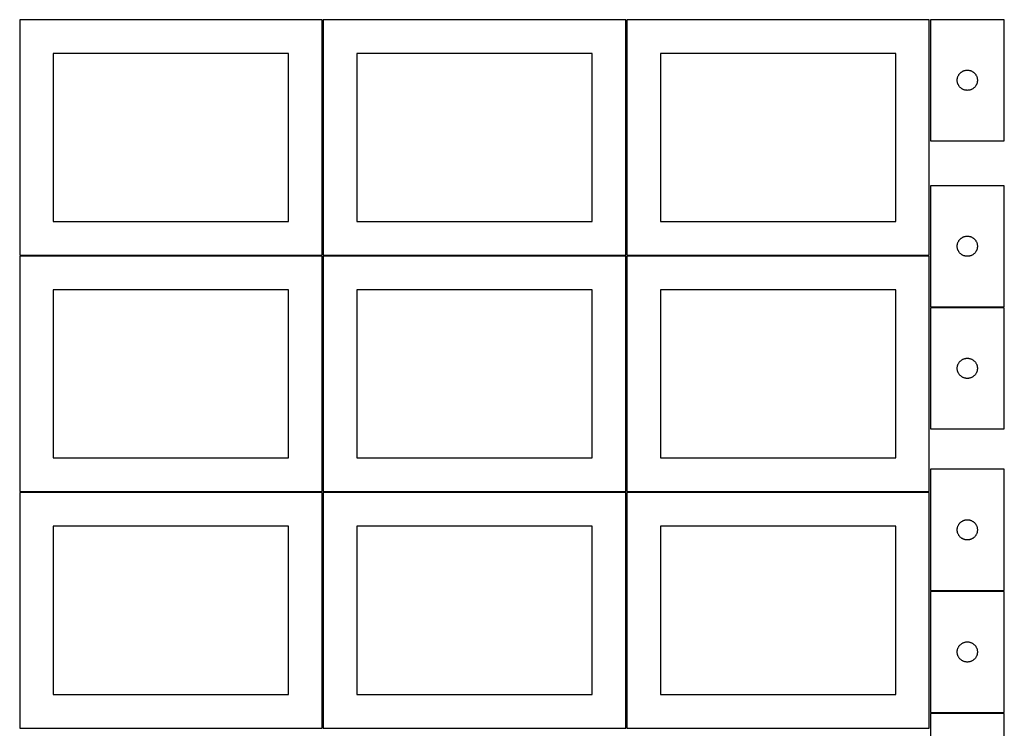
# Model space of a CAD drawing. Header units: millimetres. Extents: x 7 to 1493, y 7 to 2993.
# Tile 2 of 11: x 7 to 1471, y 709 to 1763. Entities that reach past the tile are written whole.
import ezdxf

# ---------------------------------------------------------------- set-up
doc = ezdxf.new("R2010")
doc.units = ezdxf.units.MM
doc.layers.add('COMMON', color=5, linetype='CONTINUOUS', true_color=0x0000ff)
doc.layers.add('CUT', color=7, linetype='CONTINUOUS', true_color=0x000000)

msp = doc.modelspace()

# ---------------------------------------------------------------- linework, layer by layer
at = {"layer": 'COMMON'}
for p, q in [((457.299608, 1412.623914), (457.299608, 1762.623914)), ((908.799609, 1412.623914), (908.799609, 1762.623914)), ((456.549607, 1411.873914), (6.549607, 1411.873914)), ((457.299608, 1061.123913), (457.299608, 1411.123913)), ((908.049608, 1411.873914), (458.049608, 1411.873914)), ((908.799609, 1061.123913), (908.799609, 1411.123913)), ((1359.549609, 1411.873914), (909.549609, 1411.873914)), ((1361.074237, 1335.115626), (1471.074237, 1335.115626)), ((6.549607, 1060.373912), (456.549607, 1060.373912)), ((457.299608, 709.623912), (457.299608, 1059.623912)), ((458.049608, 1060.373912), (908.049608, 1060.373912)), ((908.799608, 1059.623912), (908.799608, 709.623912)), ((1359.549609, 1060.373913), (909.549609, 1060.373913)), ((1471.074237, 913.496125), (1361.074237, 913.496125)), ((1471.074237, 731.996124), (1361.074237, 731.996124))]:
    msp.add_line(p, q, dxfattribs=at)
at = {"layer": 'CUT'}
for p, q in [((456.549607, 1762.623914), (6.549607, 1762.623914)), ((6.549607, 1762.623914), (6.549607, 1412.623914)), ((456.549607, 1412.623914), (456.549607, 1762.623914)), ((908.049608, 1762.623914), (458.049608, 1762.623914)), ((458.049608, 1762.623914), (458.049608, 1412.623914)), ((908.049608, 1412.623914), (908.049608, 1762.623914)), ((1359.549609, 1762.623914), (909.549609, 1762.623914)), ((909.549609, 1762.623914), (909.549609, 1412.623914)), ((1359.549609, 1412.623914), (1359.549609, 1762.623914)), ((1471.074237, 1762.623914), (1361.074237, 1762.623914)), ((1361.074237, 1762.623914), (1361.074237, 1582.623914)), ((1471.074237, 1582.623914), (1471.074237, 1762.623914)), ((406.549607, 1712.623914), (56.549607, 1712.623914)), ((56.549607, 1712.623914), (56.549607, 1462.623914)), ((406.549607, 1462.623914), (406.549607, 1712.623914)), ((858.049608, 1712.623914), (508.049608, 1712.623914)), ((508.049608, 1712.623914), (508.049608, 1462.623914)), ((858.049608, 1462.623914), (858.049608, 1712.623914)), ((1309.549609, 1712.623914), (959.549609, 1712.623914)), ((959.549609, 1712.623914), (959.549609, 1462.623914)), ((1309.549609, 1462.623914), (1309.549609, 1712.623914)), ((1406.171955, 1683.890893), (1406.765094, 1684.385711)), ((1406.765094, 1684.385711), (1407.38292, 1684.849339)), ((1407.38292, 1684.849339), (1408.023794, 1685.280548)), ((1408.023794, 1685.280548), (1408.686016, 1685.678193)), ((1408.686016, 1685.678193), (1409.36783, 1686.041221)), ((1409.36783, 1686.041221), (1410.067428, 1686.368668)), ((1410.067428, 1686.368668), (1410.782955, 1686.659667)), ((1410.782955, 1686.659667), (1411.512514, 1686.913445)), ((1411.512514, 1686.913445), (1412.25417, 1687.12933)), ((1412.25417, 1687.12933), (1413.005956, 1687.30675)), ((1413.005956, 1687.30675), (1413.765878, 1687.445233)), ((1413.765878, 1687.445233), (1414.531922, 1687.544412)), ((1414.531922, 1687.544412), (1415.302055, 1687.604026)), ((1415.302055, 1687.604026), (1416.074237, 1687.623914)), ((1416.074237, 1687.623914), (1416.846418, 1687.604026)), ((1416.846418, 1687.604026), (1417.616552, 1687.544412)), ((1417.616552, 1687.544412), (1418.382595, 1687.445233)), ((1418.382595, 1687.445233), (1419.142518, 1687.30675)), ((1419.142518, 1687.30675), (1419.894303, 1687.12933)), ((1419.894303, 1687.12933), (1420.635959, 1686.913445)), ((1420.635959, 1686.913445), (1421.365518, 1686.659667)), ((1421.365518, 1686.659667), (1422.081045, 1686.368668)), ((1422.081045, 1686.368668), (1422.780644, 1686.041221)), ((1422.780644, 1686.041221), (1423.462458, 1685.678193)), ((1423.462458, 1685.678193), (1424.12468, 1685.280548)), ((1424.12468, 1685.280548), (1424.765553, 1684.849339)), ((1424.765553, 1684.849339), (1425.383379, 1684.385711)), ((1425.383379, 1684.385711), (1425.976518, 1683.890893)), ((1401.07921, 1673.010133), (1401.118974, 1673.781546)), ((1401.07921, 1672.237696), (1401.07921, 1673.010133)), ((1401.118974, 1671.466282), (1401.07921, 1672.237696)), ((1401.118974, 1673.781546), (1401.198397, 1674.54989)), ((1401.198397, 1670.697939), (1401.118974, 1671.466282)), ((1401.198397, 1674.54989), (1401.317267, 1675.313126)), ((1401.317267, 1669.934703), (1401.198397, 1670.697939)), ((1401.317267, 1675.313126), (1401.475271, 1676.06923)), ((1401.475271, 1669.178598), (1401.317267, 1669.934703)), ((1401.475271, 1676.06923), (1401.671989, 1676.816199)), ((1401.671989, 1676.816199), (1401.906898, 1677.55205)), ((1401.906898, 1677.55205), (1402.179377, 1678.274833)), ((1402.179377, 1678.274833), (1402.488703, 1678.98263)), ((1402.488703, 1678.98263), (1402.834055, 1679.673565)), ((1402.834055, 1679.673565), (1403.214517, 1680.345806)), ((1403.214517, 1680.345806), (1403.629081, 1680.99757)), ((1403.629081, 1680.99757), (1404.076648, 1681.627129)), ((1404.076648, 1681.627129), (1404.55603, 1682.232812)), ((1404.55603, 1682.232812), (1405.065956, 1682.813014)), ((1405.065956, 1682.813014), (1405.605074, 1683.366197)), ((1405.605074, 1683.366197), (1406.171955, 1683.890893)), ((1425.976518, 1683.890893), (1426.543399, 1683.366197)), ((1426.543399, 1683.366197), (1427.082517, 1682.813014)), ((1427.082517, 1682.813014), (1427.592443, 1682.232812)), ((1427.592443, 1682.232812), (1428.071825, 1681.627129)), ((1428.071825, 1681.627129), (1428.519392, 1680.99757)), ((1428.519392, 1680.99757), (1428.933956, 1680.345806)), ((1428.933956, 1680.345806), (1429.314419, 1679.673565)), ((1429.314419, 1679.673565), (1429.659771, 1678.98263)), ((1429.659771, 1678.98263), (1429.969096, 1678.274833)), ((1429.969096, 1678.274833), (1430.241575, 1677.55205)), ((1430.241575, 1677.55205), (1430.476485, 1676.816199)), ((1430.476485, 1676.816199), (1430.673202, 1676.06923)), ((1430.673202, 1676.06923), (1430.831206, 1675.313126)), ((1430.831206, 1669.934703), (1430.673202, 1669.178598)), ((1430.831206, 1675.313126), (1430.950077, 1674.54989)), ((1430.950077, 1670.697939), (1430.831206, 1669.934703)), ((1430.950077, 1674.54989), (1431.0295, 1673.781546)), ((1431.0295, 1671.466282), (1430.950077, 1670.697939)), ((1431.0295, 1673.781546), (1431.069264, 1673.010133)), ((1431.069264, 1672.237696), (1431.0295, 1671.466282)), ((1431.069264, 1673.010133), (1431.069264, 1672.237696)), ((1401.671989, 1668.43163), (1401.475271, 1669.178598)), ((1401.906898, 1667.695779), (1401.671989, 1668.43163)), ((1402.179377, 1666.972996), (1401.906898, 1667.695779)), ((1402.488703, 1666.265198), (1402.179377, 1666.972996)), ((1402.834055, 1665.574263), (1402.488703, 1666.265198)), ((1403.214517, 1664.902022), (1402.834055, 1665.574263)), ((1403.629081, 1664.250259), (1403.214517, 1664.902022)), ((1404.076648, 1663.6207), (1403.629081, 1664.250259)), ((1404.55603, 1663.015017), (1404.076648, 1663.6207)), ((1405.065956, 1662.434814), (1404.55603, 1663.015017)), ((1405.605074, 1661.881632), (1405.065956, 1662.434814)), ((1406.171955, 1661.356935), (1405.605074, 1661.881632)), ((1406.765094, 1660.862117), (1406.171955, 1661.356935)), ((1407.38292, 1660.398489), (1406.765094, 1660.862117)), ((1408.023794, 1659.967281), (1407.38292, 1660.398489)), ((1408.686016, 1659.569636), (1408.023794, 1659.967281)), ((1409.36783, 1659.206608), (1408.686016, 1659.569636)), ((1410.067428, 1658.879161), (1409.36783, 1659.206608)), ((1410.782955, 1658.588162), (1410.067428, 1658.879161)), ((1411.512514, 1658.334384), (1410.782955, 1658.588162)), ((1412.25417, 1658.118498), (1411.512514, 1658.334384)), ((1413.005956, 1657.941079), (1412.25417, 1658.118498)), ((1413.765878, 1657.802596), (1413.005956, 1657.941079)), ((1414.531922, 1657.703416), (1413.765878, 1657.802596)), ((1415.302055, 1657.643803), (1414.531922, 1657.703416)), ((1416.074237, 1657.623914), (1415.302055, 1657.643803)), ((1416.846418, 1657.643803), (1416.074237, 1657.623914)), ((1417.616552, 1657.703416), (1416.846418, 1657.643803)), ((1418.382595, 1657.802596), (1417.616552, 1657.703416)), ((1419.142518, 1657.941079), (1418.382595, 1657.802596)), ((1419.894303, 1658.118498), (1419.142518, 1657.941079)), ((1420.635959, 1658.334384), (1419.894303, 1658.118498)), ((1421.365518, 1658.588162), (1420.635959, 1658.334384)), ((1422.081045, 1658.879161), (1421.365518, 1658.588162)), ((1422.780644, 1659.206608), (1422.081045, 1658.879161)), ((1423.462458, 1659.569636), (1422.780644, 1659.206608)), ((1424.12468, 1659.967281), (1423.462458, 1659.569636)), ((1424.765553, 1660.398489), (1424.12468, 1659.967281)), ((1425.383379, 1660.862117), (1424.765553, 1660.398489)), ((1425.976518, 1661.356935), (1425.383379, 1660.862117)), ((1426.543399, 1661.881632), (1425.976518, 1661.356935)), ((1427.082517, 1662.434814), (1426.543399, 1661.881632)), ((1427.592443, 1663.015017), (1427.082517, 1662.434814)), ((1428.071825, 1663.6207), (1427.592443, 1663.015017)), ((1428.519392, 1664.250259), (1428.071825, 1663.6207)), ((1428.933956, 1664.902022), (1428.519392, 1664.250259)), ((1429.314419, 1665.574263), (1428.933956, 1664.902022)), ((1429.659771, 1666.265198), (1429.314419, 1665.574263)), ((1429.969096, 1666.972996), (1429.659771, 1666.265198)), ((1430.241575, 1667.695779), (1429.969096, 1666.972996)), ((1430.476485, 1668.43163), (1430.241575, 1667.695779)), ((1430.673202, 1669.178598), (1430.476485, 1668.43163)), ((1361.074237, 1582.623914), (1471.074237, 1582.623914)), ((1361.074237, 1515.865627), (1361.074237, 1335.865627)), ((1471.074237, 1515.865627), (1361.074237, 1515.865627)), ((1471.074237, 1335.865627), (1471.074237, 1515.865627)), ((56.549607, 1462.623914), (406.549607, 1462.623914)), ((508.049608, 1462.623914), (858.049608, 1462.623914)), ((959.549609, 1462.623914), (1309.549609, 1462.623914)), ((1404.076648, 1434.868841), (1404.55603, 1435.474524)), ((1404.55603, 1435.474524), (1405.065956, 1436.054727)), ((1405.065956, 1436.054727), (1405.605074, 1436.60791)), ((1405.605074, 1436.60791), (1406.171955, 1437.132606)), ((1406.171955, 1437.132606), (1406.765094, 1437.627424)), ((1406.765094, 1437.627424), (1407.38292, 1438.091052)), ((1407.38292, 1438.091052), (1408.023794, 1438.52226)), ((1408.023794, 1438.52226), (1408.686016, 1438.919905)), ((1408.686016, 1438.919905), (1409.36783, 1439.282933)), ((1409.36783, 1439.282933), (1410.067428, 1439.61038)), ((1410.067428, 1439.61038), (1410.782955, 1439.901379)), ((1410.782955, 1439.901379), (1411.512514, 1440.155157)), ((1411.512514, 1440.155157), (1412.25417, 1440.371043)), ((1412.25417, 1440.371043), (1413.005956, 1440.548462)), ((1413.005956, 1440.548462), (1413.765878, 1440.686945)), ((1413.765878, 1440.686945), (1414.531922, 1440.786125)), ((1414.531922, 1440.786125), (1415.302055, 1440.845738)), ((1415.302055, 1440.845738), (1416.074237, 1440.865627)), ((1416.074237, 1440.865627), (1416.846418, 1440.845738)), ((1416.846418, 1440.845738), (1417.616552, 1440.786125)), ((1417.616552, 1440.786125), (1418.382595, 1440.686945)), ((1418.382595, 1440.686945), (1419.142518, 1440.548462)), ((1419.142518, 1440.548462), (1419.894303, 1440.371043)), ((1419.894303, 1440.371043), (1420.635959, 1440.155157)), ((1420.635959, 1440.155157), (1421.365518, 1439.901379)), ((1421.365518, 1439.901379), (1422.081045, 1439.61038)), ((1422.081045, 1439.61038), (1422.780644, 1439.282933)), ((1422.780644, 1439.282933), (1423.462458, 1438.919905)), ((1423.462458, 1438.919905), (1424.12468, 1438.52226)), ((1424.12468, 1438.52226), (1424.765553, 1438.091052)), ((1424.765553, 1438.091052), (1425.383379, 1437.627424)), ((1425.383379, 1437.627424), (1425.976518, 1437.132606)), ((1425.976518, 1437.132606), (1426.543399, 1436.60791)), ((1426.543399, 1436.60791), (1427.082517, 1436.054727)), ((1427.082517, 1436.054727), (1427.592443, 1435.474524)), ((1427.592443, 1435.474524), (1428.071825, 1434.868841)), ((1401.07921, 1426.251845), (1401.118974, 1427.023259)), ((1401.07921, 1425.479408), (1401.07921, 1426.251845)), ((1401.118974, 1424.707995), (1401.07921, 1425.479408)), ((1401.118974, 1427.023259), (1401.198397, 1427.791602)), ((1401.198397, 1423.939651), (1401.118974, 1424.707995)), ((1401.198397, 1427.791602), (1401.317267, 1428.554838)), ((1401.317267, 1423.176415), (1401.198397, 1423.939651)), ((1401.317267, 1428.554838), (1401.475271, 1429.310943)), ((1401.475271, 1422.420311), (1401.317267, 1423.176415)), ((1401.475271, 1429.310943), (1401.671989, 1430.057911)), ((1401.671989, 1421.673342), (1401.475271, 1422.420311)), ((1401.671989, 1430.057911), (1401.906898, 1430.793762)), ((1401.906898, 1420.937491), (1401.671989, 1421.673342)), ((1401.906898, 1430.793762), (1402.179377, 1431.516545)), ((1402.179377, 1420.214708), (1401.906898, 1420.937491)), ((1402.179377, 1431.516545), (1402.488703, 1432.224343)), ((1402.488703, 1432.224343), (1402.834055, 1432.915278)), ((1402.834055, 1432.915278), (1403.214517, 1433.587519)), ((1403.214517, 1433.587519), (1403.629081, 1434.239283)), ((1403.629081, 1434.239283), (1404.076648, 1434.868841)), ((1428.071825, 1434.868841), (1428.519392, 1434.239283)), ((1428.519392, 1434.239283), (1428.933956, 1433.587519)), ((1428.933956, 1433.587519), (1429.314419, 1432.915278)), ((1429.314419, 1432.915278), (1429.659771, 1432.224343)), ((1429.659771, 1432.224343), (1429.969096, 1431.516545)), ((1429.969096, 1431.516545), (1430.241575, 1430.793762)), ((1430.241575, 1420.937491), (1429.969096, 1420.214708)), ((1430.241575, 1430.793762), (1430.476485, 1430.057911)), ((1430.476485, 1421.673342), (1430.241575, 1420.937491)), ((1430.476485, 1430.057911), (1430.673202, 1429.310943)), ((1430.673202, 1422.420311), (1430.476485, 1421.673342)), ((1430.673202, 1429.310943), (1430.831206, 1428.554838)), ((1430.831206, 1423.176415), (1430.673202, 1422.420311)), ((1430.831206, 1428.554838), (1430.950077, 1427.791602)), ((1430.950077, 1423.939651), (1430.831206, 1423.176415)), ((1430.950077, 1427.791602), (1431.0295, 1427.023259)), ((1431.0295, 1424.707995), (1430.950077, 1423.939651)), ((1431.0295, 1427.023259), (1431.069264, 1426.251845)), ((1431.069264, 1425.479408), (1431.0295, 1424.707995)), ((1431.069264, 1426.251845), (1431.069264, 1425.479408)), ((6.549607, 1412.623914), (456.549607, 1412.623914)), ((456.549607, 1411.123913), (6.549607, 1411.123913)), ((6.549607, 1411.123913), (6.549607, 1061.123913)), ((456.549607, 1061.123913), (456.549607, 1411.123913)), ((458.049608, 1412.623914), (908.049608, 1412.623914)), ((908.049608, 1411.123913), (458.049608, 1411.123913)), ((458.049608, 1411.123913), (458.049608, 1061.123913)), ((908.049608, 1061.123913), (908.049608, 1411.123913)), ((909.549609, 1412.623914), (1359.549609, 1412.623914)), ((1359.549609, 1411.123913), (909.549609, 1411.123913)), ((909.549609, 1411.123913), (909.549609, 1061.123913)), ((1359.549609, 1061.123913), (1359.549609, 1411.123913)), ((1402.488703, 1419.506911), (1402.179377, 1420.214708)), ((1402.834055, 1418.815976), (1402.488703, 1419.506911)), ((1403.214517, 1418.143735), (1402.834055, 1418.815976)), ((1403.629081, 1417.491971), (1403.214517, 1418.143735)), ((1404.076648, 1416.862412), (1403.629081, 1417.491971)), ((1404.55603, 1416.256729), (1404.076648, 1416.862412)), ((1405.065956, 1415.676527), (1404.55603, 1416.256729)), ((1405.605074, 1415.123344), (1405.065956, 1415.676527)), ((1406.171955, 1414.598648), (1405.605074, 1415.123344)), ((1406.765094, 1414.10383), (1406.171955, 1414.598648)), ((1407.38292, 1413.640202), (1406.765094, 1414.10383)), ((1408.023794, 1413.208993), (1407.38292, 1413.640202)), ((1408.686016, 1412.811348), (1408.023794, 1413.208993)), ((1409.36783, 1412.44832), (1408.686016, 1412.811348)), ((1410.067428, 1412.120873), (1409.36783, 1412.44832)), ((1410.782955, 1411.829874), (1410.067428, 1412.120873)), ((1411.512514, 1411.576096), (1410.782955, 1411.829874)), ((1412.25417, 1411.360211), (1411.512514, 1411.576096)), ((1413.005956, 1411.182791), (1412.25417, 1411.360211)), ((1413.765878, 1411.044308), (1413.005956, 1411.182791)), ((1414.531922, 1410.945129), (1413.765878, 1411.044308)), ((1415.302055, 1410.885515), (1414.531922, 1410.945129)), ((1416.074237, 1410.865627), (1415.302055, 1410.885515)), ((1416.846418, 1410.885515), (1416.074237, 1410.865627)), ((1417.616552, 1410.945129), (1416.846418, 1410.885515)), ((1418.382595, 1411.044308), (1417.616552, 1410.945129)), ((1419.142518, 1411.182791), (1418.382595, 1411.044308)), ((1419.894303, 1411.360211), (1419.142518, 1411.182791)), ((1420.635959, 1411.576096), (1419.894303, 1411.360211)), ((1421.365518, 1411.829874), (1420.635959, 1411.576096)), ((1422.081045, 1412.120873), (1421.365518, 1411.829874)), ((1422.780644, 1412.44832), (1422.081045, 1412.120873)), ((1423.462458, 1412.811348), (1422.780644, 1412.44832)), ((1424.12468, 1413.208993), (1423.462458, 1412.811348)), ((1424.765553, 1413.640202), (1424.12468, 1413.208993)), ((1425.383379, 1414.10383), (1424.765553, 1413.640202)), ((1425.976518, 1414.598648), (1425.383379, 1414.10383)), ((1426.543399, 1415.123344), (1425.976518, 1414.598648)), ((1427.082517, 1415.676527), (1426.543399, 1415.123344)), ((1427.592443, 1416.256729), (1427.082517, 1415.676527)), ((1428.071825, 1416.862412), (1427.592443, 1416.256729)), ((1428.519392, 1417.491971), (1428.071825, 1416.862412)), ((1428.933956, 1418.143735), (1428.519392, 1417.491971)), ((1429.314419, 1418.815976), (1428.933956, 1418.143735)), ((1429.659771, 1419.506911), (1429.314419, 1418.815976)), ((1429.969096, 1420.214708), (1429.659771, 1419.506911)), ((406.549607, 1361.123913), (56.549607, 1361.123913)), ((56.549607, 1361.123913), (56.549607, 1111.123913)), ((406.549607, 1111.123913), (406.549607, 1361.123913)), ((858.049608, 1361.123913), (508.049608, 1361.123913)), ((508.049608, 1361.123913), (508.049608, 1111.123913)), ((858.049608, 1111.123913), (858.049608, 1361.123913)), ((1309.549609, 1361.123913), (959.549609, 1361.123913)), ((959.549609, 1361.123913), (959.549609, 1111.123913)), ((1309.549609, 1111.123913), (1309.549609, 1361.123913)), ((1361.074237, 1335.865627), (1471.074237, 1335.865627)), ((1361.074237, 1334.365626), (1361.074237, 1154.365626)), ((1471.074237, 1334.365626), (1361.074237, 1334.365626)), ((1471.074237, 1154.365626), (1471.074237, 1334.365626)), ((1401.07921, 1244.751844), (1401.118974, 1245.523258)), ((1401.118974, 1245.523258), (1401.198397, 1246.291601)), ((1401.198397, 1246.291601), (1401.317267, 1247.054837)), ((1401.317267, 1247.054837), (1401.475271, 1247.810942)), ((1401.475271, 1247.810942), (1401.671989, 1248.55791)), ((1401.671989, 1248.55791), (1401.906898, 1249.293761)), ((1401.906898, 1249.293761), (1402.179377, 1250.016544)), ((1402.179377, 1250.016544), (1402.488703, 1250.724342)), ((1402.488703, 1250.724342), (1402.834055, 1251.415277)), ((1402.834055, 1251.415277), (1403.214517, 1252.087518)), ((1403.214517, 1252.087518), (1403.629081, 1252.739282)), ((1403.629081, 1252.739282), (1404.076648, 1253.36884)), ((1404.076648, 1253.36884), (1404.55603, 1253.974523)), ((1404.55603, 1253.974523), (1405.065956, 1254.554726)), ((1405.065956, 1254.554726), (1405.605074, 1255.107909)), ((1405.605074, 1255.107909), (1406.171955, 1255.632605)), ((1406.171955, 1255.632605), (1406.765094, 1256.127423)), ((1406.765094, 1256.127423), (1407.38292, 1256.591051)), ((1407.38292, 1256.591051), (1408.023794, 1257.022259)), ((1408.023794, 1257.022259), (1408.686016, 1257.419904)), ((1408.686016, 1257.419904), (1409.36783, 1257.782932)), ((1409.36783, 1257.782932), (1410.067428, 1258.110379)), ((1410.067428, 1258.110379), (1410.782955, 1258.401378)), ((1410.782955, 1258.401378), (1411.512514, 1258.655156)), ((1411.512514, 1258.655156), (1412.25417, 1258.871042)), ((1412.25417, 1258.871042), (1413.005956, 1259.048461)), ((1413.005956, 1259.048461), (1413.765878, 1259.186944)), ((1413.765878, 1259.186944), (1414.531922, 1259.286124)), ((1414.531922, 1259.286124), (1415.302055, 1259.345737)), ((1415.302055, 1259.345737), (1416.074237, 1259.365626)), ((1416.074237, 1259.365626), (1416.846418, 1259.345737)), ((1416.846418, 1259.345737), (1417.616552, 1259.286124)), ((1417.616552, 1259.286124), (1418.382595, 1259.186944)), ((1418.382595, 1259.186944), (1419.142518, 1259.048461)), ((1419.142518, 1259.048461), (1419.894303, 1258.871042)), ((1419.894303, 1258.871042), (1420.635959, 1258.655156)), ((1420.635959, 1258.655156), (1421.365518, 1258.401378)), ((1421.365518, 1258.401378), (1422.081045, 1258.110379)), ((1422.081045, 1258.110379), (1422.780644, 1257.782932)), ((1422.780644, 1257.782932), (1423.462458, 1257.419904)), ((1423.462458, 1257.419904), (1424.12468, 1257.022259)), ((1424.12468, 1257.022259), (1424.765553, 1256.591051)), ((1424.765553, 1256.591051), (1425.383379, 1256.127423)), ((1425.383379, 1256.127423), (1425.976518, 1255.632605)), ((1425.976518, 1255.632605), (1426.543399, 1255.107909)), ((1426.543399, 1255.107909), (1427.082517, 1254.554726)), ((1427.082517, 1254.554726), (1427.592443, 1253.974523)), ((1427.592443, 1253.974523), (1428.071825, 1253.36884)), ((1428.071825, 1253.36884), (1428.519392, 1252.739282)), ((1428.519392, 1252.739282), (1428.933956, 1252.087518)), ((1428.933956, 1252.087518), (1429.314419, 1251.415277)), ((1429.314419, 1251.415277), (1429.659771, 1250.724342)), ((1429.659771, 1250.724342), (1429.969096, 1250.016544)), ((1429.969096, 1250.016544), (1430.241575, 1249.293761)), ((1430.241575, 1249.293761), (1430.476485, 1248.55791)), ((1430.476485, 1248.55791), (1430.673202, 1247.810942)), ((1430.673202, 1247.810942), (1430.831206, 1247.054837)), ((1430.831206, 1247.054837), (1430.950077, 1246.291601)), ((1430.950077, 1246.291601), (1431.0295, 1245.523258)), ((1431.0295, 1245.523258), (1431.069264, 1244.751844)), ((1401.07921, 1243.979407), (1401.07921, 1244.751844)), ((1401.118974, 1243.207994), (1401.07921, 1243.979407)), ((1401.198397, 1242.43965), (1401.118974, 1243.207994)), ((1401.317267, 1241.676414), (1401.198397, 1242.43965)), ((1401.475271, 1240.92031), (1401.317267, 1241.676414)), ((1401.671989, 1240.173341), (1401.475271, 1240.92031)), ((1401.906898, 1239.43749), (1401.671989, 1240.173341)), ((1402.179377, 1238.714707), (1401.906898, 1239.43749)), ((1402.488703, 1238.00691), (1402.179377, 1238.714707)), ((1402.834055, 1237.315975), (1402.488703, 1238.00691)), ((1403.214517, 1236.643734), (1402.834055, 1237.315975)), ((1403.629081, 1235.99197), (1403.214517, 1236.643734)), ((1404.076648, 1235.362411), (1403.629081, 1235.99197)), ((1404.55603, 1234.756728), (1404.076648, 1235.362411)), ((1405.065956, 1234.176526), (1404.55603, 1234.756728)), ((1405.605074, 1233.623343), (1405.065956, 1234.176526)), ((1406.171955, 1233.098647), (1405.605074, 1233.623343)), ((1406.765094, 1232.603829), (1406.171955, 1233.098647)), ((1407.38292, 1232.140201), (1406.765094, 1232.603829)), ((1408.023794, 1231.708992), (1407.38292, 1232.140201)), ((1408.686016, 1231.311347), (1408.023794, 1231.708992)), ((1409.36783, 1230.948319), (1408.686016, 1231.311347)), ((1410.067428, 1230.620872), (1409.36783, 1230.948319)), ((1410.782955, 1230.329873), (1410.067428, 1230.620872)), ((1411.512514, 1230.076095), (1410.782955, 1230.329873)), ((1421.365518, 1230.329873), (1420.635959, 1230.076095)), ((1422.081045, 1230.620872), (1421.365518, 1230.329873)), ((1422.780644, 1230.948319), (1422.081045, 1230.620872)), ((1423.462458, 1231.311347), (1422.780644, 1230.948319)), ((1424.12468, 1231.708992), (1423.462458, 1231.311347)), ((1424.765553, 1232.140201), (1424.12468, 1231.708992)), ((1425.383379, 1232.603829), (1424.765553, 1232.140201)), ((1425.976518, 1233.098647), (1425.383379, 1232.603829)), ((1426.543399, 1233.623343), (1425.976518, 1233.098647)), ((1427.082517, 1234.176526), (1426.543399, 1233.623343)), ((1427.592443, 1234.756728), (1427.082517, 1234.176526)), ((1428.071825, 1235.362411), (1427.592443, 1234.756728)), ((1428.519392, 1235.99197), (1428.071825, 1235.362411)), ((1428.933956, 1236.643734), (1428.519392, 1235.99197)), ((1429.314419, 1237.315975), (1428.933956, 1236.643734)), ((1429.659771, 1238.00691), (1429.314419, 1237.315975)), ((1429.969096, 1238.714707), (1429.659771, 1238.00691)), ((1430.241575, 1239.43749), (1429.969096, 1238.714707)), ((1430.476485, 1240.173341), (1430.241575, 1239.43749)), ((1430.673202, 1240.92031), (1430.476485, 1240.173341)), ((1430.831206, 1241.676414), (1430.673202, 1240.92031)), ((1430.950077, 1242.43965), (1430.831206, 1241.676414)), ((1431.0295, 1243.207994), (1430.950077, 1242.43965)), ((1431.069264, 1243.979407), (1431.0295, 1243.207994)), ((1431.069264, 1244.751844), (1431.069264, 1243.979407)), ((1412.25417, 1229.86021), (1411.512514, 1230.076095)), ((1413.005956, 1229.68279), (1412.25417, 1229.86021)), ((1413.765878, 1229.544307), (1413.005956, 1229.68279)), ((1414.531922, 1229.445128), (1413.765878, 1229.544307)), ((1415.302055, 1229.385514), (1414.531922, 1229.445128)), ((1416.074237, 1229.365626), (1415.302055, 1229.385514)), ((1416.846418, 1229.385514), (1416.074237, 1229.365626)), ((1417.616552, 1229.445128), (1416.846418, 1229.385514)), ((1418.382595, 1229.544307), (1417.616552, 1229.445128)), ((1419.142518, 1229.68279), (1418.382595, 1229.544307)), ((1419.894303, 1229.86021), (1419.142518, 1229.68279)), ((1420.635959, 1230.076095), (1419.894303, 1229.86021)), ((1361.074237, 1154.365626), (1471.074237, 1154.365626)), ((56.549607, 1111.123913), (406.549607, 1111.123913)), ((508.049608, 1111.123913), (858.049608, 1111.123913)), ((959.549609, 1111.123913), (1309.549609, 1111.123913)), ((1471.074237, 1094.246125), (1361.074237, 1094.246125)), ((1361.074237, 1094.246125), (1361.074237, 914.246125)), ((1471.074237, 914.246125), (1471.074237, 1094.246125)), ((6.549607, 1061.123913), (456.549607, 1061.123913)), ((456.549607, 1059.623912), (6.549607, 1059.623912)), ((6.549607, 1059.623912), (6.549607, 709.623912)), ((456.549607, 709.623912), (456.549607, 1059.623912)), ((458.049608, 1061.123913), (908.049608, 1061.123913)), ((908.049608, 1059.623912), (458.049608, 1059.623912)), ((458.049608, 1059.623912), (458.049608, 709.623912)), ((908.049608, 709.623912), (908.049608, 1059.623912)), ((909.549609, 1061.123913), (1359.549609, 1061.123913)), ((1359.549609, 1059.623912), (909.549609, 1059.623912)), ((909.549609, 1059.623912), (909.549609, 709.623912)), ((1359.549609, 709.623912), (1359.549609, 1059.623912)), ((1402.179377, 1009.897043), (1402.488703, 1010.604841)), ((1402.488703, 1010.604841), (1402.834055, 1011.295776)), ((1402.834055, 1011.295776), (1403.214517, 1011.968017)), ((1403.214517, 1011.968017), (1403.629081, 1012.619781)), ((1403.629081, 1012.619781), (1404.076648, 1013.249339)), ((1404.076648, 1013.249339), (1404.55603, 1013.855022)), ((1404.55603, 1013.855022), (1405.065956, 1014.435225)), ((1405.065956, 1014.435225), (1405.605074, 1014.988407)), ((1405.605074, 1014.988407), (1406.171955, 1015.513104)), ((1406.171955, 1015.513104), (1406.765094, 1016.007922)), ((1406.765094, 1016.007922), (1407.38292, 1016.47155)), ((1407.38292, 1016.47155), (1408.023794, 1016.902758)), ((1408.023794, 1016.902758), (1408.686016, 1017.300403)), ((1408.686016, 1017.300403), (1409.36783, 1017.663431)), ((1409.36783, 1017.663431), (1410.067428, 1017.990878)), ((1410.067428, 1017.990878), (1410.782955, 1018.281877)), ((1410.782955, 1018.281877), (1411.512514, 1018.535655)), ((1411.512514, 1018.535655), (1412.25417, 1018.751541)), ((1412.25417, 1018.751541), (1413.005956, 1018.92896)), ((1413.005956, 1018.92896), (1413.765878, 1019.067443)), ((1413.765878, 1019.067443), (1414.531922, 1019.166623)), ((1414.531922, 1019.166623), (1415.302055, 1019.226236)), ((1415.302055, 1019.226236), (1416.074237, 1019.246125)), ((1416.074237, 1019.246125), (1416.846418, 1019.226236)), ((1416.846418, 1019.226236), (1417.616552, 1019.166623)), ((1417.616552, 1019.166623), (1418.382595, 1019.067443)), ((1418.382595, 1019.067443), (1419.142518, 1018.92896)), ((1419.142518, 1018.92896), (1419.894303, 1018.751541)), ((1419.894303, 1018.751541), (1420.635959, 1018.535655)), ((1420.635959, 1018.535655), (1421.365518, 1018.281877)), ((1421.365518, 1018.281877), (1422.081045, 1017.990878)), ((1422.081045, 1017.990878), (1422.780644, 1017.663431)), ((1422.780644, 1017.663431), (1423.462458, 1017.300403)), ((1423.462458, 1017.300403), (1424.12468, 1016.902758)), ((1424.12468, 1016.902758), (1424.765553, 1016.47155)), ((1424.765553, 1016.47155), (1425.383379, 1016.007922)), ((1425.383379, 1016.007922), (1425.976518, 1015.513104)), ((1425.976518, 1015.513104), (1426.543399, 1014.988407)), ((1426.543399, 1014.988407), (1427.082517, 1014.435225)), ((1427.082517, 1014.435225), (1427.592443, 1013.855022)), ((1427.592443, 1013.855022), (1428.071825, 1013.249339)), ((1428.071825, 1013.249339), (1428.519392, 1012.619781)), ((1428.519392, 1012.619781), (1428.933956, 1011.968017)), ((1428.933956, 1011.968017), (1429.314419, 1011.295776)), ((1429.314419, 1011.295776), (1429.659771, 1010.604841)), ((1429.659771, 1010.604841), (1429.969096, 1009.897043)), ((406.549607, 1009.623912), (56.549607, 1009.623912)), ((56.549607, 1009.623912), (56.549607, 759.623912)), ((406.549607, 759.623912), (406.549607, 1009.623912)), ((858.049608, 1009.623912), (508.049608, 1009.623912)), ((508.049608, 1009.623912), (508.049608, 759.623912)), ((858.049608, 759.623912), (858.049608, 1009.623912)), ((1309.549609, 1009.623912), (959.549609, 1009.623912)), ((959.549609, 1009.623912), (959.549609, 759.623912)), ((1309.549609, 759.623912), (1309.549609, 1009.623912)), ((1401.07921, 1004.632343), (1401.118974, 1005.403757)), ((1401.07921, 1003.859906), (1401.07921, 1004.632343)), ((1401.118974, 1003.088493), (1401.07921, 1003.859906)), ((1401.118974, 1005.403757), (1401.198397, 1006.1721)), ((1401.198397, 1002.320149), (1401.118974, 1003.088493)), ((1401.198397, 1006.1721), (1401.317267, 1006.935336)), ((1401.317267, 1001.556913), (1401.198397, 1002.320149)), ((1401.317267, 1006.935336), (1401.475271, 1007.691441)), ((1401.475271, 1000.800809), (1401.317267, 1001.556913)), ((1401.475271, 1007.691441), (1401.671989, 1008.438409)), ((1401.671989, 1000.05384), (1401.475271, 1000.800809)), ((1401.671989, 1008.438409), (1401.906898, 1009.17426)), ((1401.906898, 999.317989), (1401.671989, 1000.05384)), ((1401.906898, 1009.17426), (1402.179377, 1009.897043)), ((1402.179377, 998.595206), (1401.906898, 999.317989)), ((1402.488703, 997.887409), (1402.179377, 998.595206)), ((1402.834055, 997.196474), (1402.488703, 997.887409)), ((1403.214517, 996.524233), (1402.834055, 997.196474)), ((1403.629081, 995.872469), (1403.214517, 996.524233)), ((1428.933956, 996.524233), (1428.519392, 995.872469)), ((1429.314419, 997.196474), (1428.933956, 996.524233)), ((1429.659771, 997.887409), (1429.314419, 997.196474)), ((1429.969096, 998.595206), (1429.659771, 997.887409)), ((1429.969096, 1009.897043), (1430.241575, 1009.17426)), ((1430.241575, 999.317989), (1429.969096, 998.595206)), ((1430.241575, 1009.17426), (1430.476485, 1008.438409)), ((1430.476485, 1000.05384), (1430.241575, 999.317989)), ((1430.476485, 1008.438409), (1430.673202, 1007.691441)), ((1430.673202, 1000.800809), (1430.476485, 1000.05384)), ((1430.673202, 1007.691441), (1430.831206, 1006.935336)), ((1430.831206, 1001.556913), (1430.673202, 1000.800809)), ((1430.831206, 1006.935336), (1430.950077, 1006.1721)), ((1430.950077, 1002.320149), (1430.831206, 1001.556913)), ((1430.950077, 1006.1721), (1431.0295, 1005.403757)), ((1431.0295, 1003.088493), (1430.950077, 1002.320149)), ((1431.0295, 1005.403757), (1431.069264, 1004.632343)), ((1431.069264, 1003.859906), (1431.0295, 1003.088493)), ((1431.069264, 1004.632343), (1431.069264, 1003.859906)), ((1404.076648, 995.24291), (1403.629081, 995.872469)), ((1404.55603, 994.637227), (1404.076648, 995.24291)), ((1405.065956, 994.057025), (1404.55603, 994.637227)), ((1405.605074, 993.503842), (1405.065956, 994.057025)), ((1406.171955, 992.979146), (1405.605074, 993.503842)), ((1406.765094, 992.484328), (1406.171955, 992.979146)), ((1407.38292, 992.0207), (1406.765094, 992.484328)), ((1408.023794, 991.589491), (1407.38292, 992.0207)), ((1408.686016, 991.191846), (1408.023794, 991.589491)), ((1409.36783, 990.828818), (1408.686016, 991.191846)), ((1410.067428, 990.501371), (1409.36783, 990.828818)), ((1410.782955, 990.210372), (1410.067428, 990.501371)), ((1411.512514, 989.956594), (1410.782955, 990.210372)), ((1412.25417, 989.740709), (1411.512514, 989.956594)), ((1413.005956, 989.563289), (1412.25417, 989.740709)), ((1413.765878, 989.424806), (1413.005956, 989.563289)), ((1414.531922, 989.325627), (1413.765878, 989.424806)), ((1415.302055, 989.266013), (1414.531922, 989.325627)), ((1416.074237, 989.246125), (1415.302055, 989.266013)), ((1416.846418, 989.266013), (1416.074237, 989.246125)), ((1417.616552, 989.325627), (1416.846418, 989.266013)), ((1418.382595, 989.424806), (1417.616552, 989.325627)), ((1419.142518, 989.563289), (1418.382595, 989.424806)), ((1419.894303, 989.740709), (1419.142518, 989.563289)), ((1420.635959, 989.956594), (1419.894303, 989.740709)), ((1421.365518, 990.210372), (1420.635959, 989.956594)), ((1422.081045, 990.501371), (1421.365518, 990.210372)), ((1422.780644, 990.828818), (1422.081045, 990.501371)), ((1423.462458, 991.191846), (1422.780644, 990.828818)), ((1424.12468, 991.589491), (1423.462458, 991.191846)), ((1424.765553, 992.0207), (1424.12468, 991.589491)), ((1425.383379, 992.484328), (1424.765553, 992.0207)), ((1425.976518, 992.979146), (1425.383379, 992.484328)), ((1426.543399, 993.503842), (1425.976518, 992.979146)), ((1427.082517, 994.057025), (1426.543399, 993.503842)), ((1427.592443, 994.637227), (1427.082517, 994.057025)), ((1428.071825, 995.24291), (1427.592443, 994.637227)), ((1428.519392, 995.872469), (1428.071825, 995.24291)), ((1361.074237, 914.246125), (1471.074237, 914.246125)), ((1471.074237, 912.746124), (1361.074237, 912.746124)), ((1361.074237, 912.746124), (1361.074237, 732.746124)), ((1471.074237, 732.746124), (1471.074237, 912.746124)), ((1406.765094, 834.507921), (1407.38292, 834.971549)), ((1407.38292, 834.971549), (1408.023794, 835.402757)), ((1408.023794, 835.402757), (1408.686016, 835.800402)), ((1408.686016, 835.800402), (1409.36783, 836.16343)), ((1409.36783, 836.16343), (1410.067428, 836.490877)), ((1410.067428, 836.490877), (1410.782955, 836.781876)), ((1410.782955, 836.781876), (1411.512514, 837.035654)), ((1411.512514, 837.035654), (1412.25417, 837.25154)), ((1412.25417, 837.25154), (1413.005956, 837.428959)), ((1413.005956, 837.428959), (1413.765878, 837.567442)), ((1413.765878, 837.567442), (1414.531922, 837.666622)), ((1414.531922, 837.666622), (1415.302055, 837.726235)), ((1415.302055, 837.726235), (1416.074237, 837.746124)), ((1416.074237, 837.746124), (1416.846418, 837.726235)), ((1416.846418, 837.726235), (1417.616552, 837.666622)), ((1417.616552, 837.666622), (1418.382595, 837.567442)), ((1418.382595, 837.567442), (1419.142518, 837.428959)), ((1419.142518, 837.428959), (1419.894303, 837.25154)), ((1419.894303, 837.25154), (1420.635959, 837.035654)), ((1420.635959, 837.035654), (1421.365518, 836.781876)), ((1421.365518, 836.781876), (1422.081045, 836.490877)), ((1422.081045, 836.490877), (1422.780644, 836.16343)), ((1422.780644, 836.16343), (1423.462458, 835.800402)), ((1423.462458, 835.800402), (1424.12468, 835.402757)), ((1424.12468, 835.402757), (1424.765553, 834.971549)), ((1424.765553, 834.971549), (1425.383379, 834.507921)), ((1401.07921, 823.132342), (1401.118974, 823.903756)), ((1401.07921, 822.359905), (1401.07921, 823.132342)), ((1401.118974, 821.588492), (1401.07921, 822.359905)), ((1401.118974, 823.903756), (1401.198397, 824.672099)), ((1401.198397, 820.820148), (1401.118974, 821.588492)), ((1401.198397, 824.672099), (1401.317267, 825.435335)), ((1401.317267, 820.056912), (1401.198397, 820.820148)), ((1401.317267, 825.435335), (1401.475271, 826.19144)), ((1401.475271, 826.19144), (1401.671989, 826.938408)), ((1401.671989, 826.938408), (1401.906898, 827.674259)), ((1401.906898, 827.674259), (1402.179377, 828.397042)), ((1402.179377, 828.397042), (1402.488703, 829.10484)), ((1402.488703, 829.10484), (1402.834055, 829.795775)), ((1402.834055, 829.795775), (1403.214517, 830.468016)), ((1403.214517, 830.468016), (1403.629081, 831.11978)), ((1403.629081, 831.11978), (1404.076648, 831.749338)), ((1404.076648, 831.749338), (1404.55603, 832.355021)), ((1404.55603, 832.355021), (1405.065956, 832.935224)), ((1405.065956, 832.935224), (1405.605074, 833.488406)), ((1405.605074, 833.488406), (1406.171955, 834.013103)), ((1406.171955, 834.013103), (1406.765094, 834.507921)), ((1425.383379, 834.507921), (1425.976518, 834.013103)), ((1425.976518, 834.013103), (1426.543399, 833.488406)), ((1426.543399, 833.488406), (1427.082517, 832.935224)), ((1427.082517, 832.935224), (1427.592443, 832.355021)), ((1427.592443, 832.355021), (1428.071825, 831.749338)), ((1428.071825, 831.749338), (1428.519392, 831.11978)), ((1428.519392, 831.11978), (1428.933956, 830.468016)), ((1428.933956, 830.468016), (1429.314419, 829.795775)), ((1429.314419, 829.795775), (1429.659771, 829.10484)), ((1429.659771, 829.10484), (1429.969096, 828.397042)), ((1429.969096, 828.397042), (1430.241575, 827.674259)), ((1430.241575, 827.674259), (1430.476485, 826.938408)), ((1430.476485, 826.938408), (1430.673202, 826.19144)), ((1430.673202, 826.19144), (1430.831206, 825.435335)), ((1430.831206, 825.435335), (1430.950077, 824.672099)), ((1430.950077, 820.820148), (1430.831206, 820.056912)), ((1430.950077, 824.672099), (1431.0295, 823.903756)), ((1431.0295, 821.588492), (1430.950077, 820.820148)), ((1431.0295, 823.903756), (1431.069264, 823.132342)), ((1431.069264, 822.359905), (1431.0295, 821.588492)), ((1431.069264, 823.132342), (1431.069264, 822.359905)), ((1401.475271, 819.300808), (1401.317267, 820.056912)), ((1401.671989, 818.553839), (1401.475271, 819.300808)), ((1401.906898, 817.817988), (1401.671989, 818.553839)), ((1402.179377, 817.095205), (1401.906898, 817.817988)), ((1402.488703, 816.387408), (1402.179377, 817.095205)), ((1402.834055, 815.696473), (1402.488703, 816.387408)), ((1403.214517, 815.024232), (1402.834055, 815.696473)), ((1403.629081, 814.372468), (1403.214517, 815.024232)), ((1404.076648, 813.742909), (1403.629081, 814.372468)), ((1404.55603, 813.137226), (1404.076648, 813.742909)), ((1405.065956, 812.557024), (1404.55603, 813.137226)), ((1405.605074, 812.003841), (1405.065956, 812.557024)), ((1406.171955, 811.479145), (1405.605074, 812.003841)), ((1406.765094, 810.984327), (1406.171955, 811.479145)), ((1407.38292, 810.520699), (1406.765094, 810.984327)), ((1408.023794, 810.08949), (1407.38292, 810.520699)), ((1408.686016, 809.691845), (1408.023794, 810.08949)), ((1409.36783, 809.328817), (1408.686016, 809.691845)), ((1410.067428, 809.00137), (1409.36783, 809.328817)), ((1410.782955, 808.710371), (1410.067428, 809.00137)), ((1411.512514, 808.456593), (1410.782955, 808.710371)), ((1412.25417, 808.240708), (1411.512514, 808.456593)), ((1413.005956, 808.063288), (1412.25417, 808.240708)), ((1413.765878, 807.924805), (1413.005956, 808.063288)), ((1414.531922, 807.825626), (1413.765878, 807.924805)), ((1415.302055, 807.766012), (1414.531922, 807.825626)), ((1416.074237, 807.746124), (1415.302055, 807.766012)), ((1416.846418, 807.766012), (1416.074237, 807.746124)), ((1417.616552, 807.825626), (1416.846418, 807.766012)), ((1418.382595, 807.924805), (1417.616552, 807.825626)), ((1419.142518, 808.063288), (1418.382595, 807.924805)), ((1419.894303, 808.240708), (1419.142518, 808.063288)), ((1420.635959, 808.456593), (1419.894303, 808.240708)), ((1421.365518, 808.710371), (1420.635959, 808.456593)), ((1422.081045, 809.00137), (1421.365518, 808.710371)), ((1422.780644, 809.328817), (1422.081045, 809.00137)), ((1423.462458, 809.691845), (1422.780644, 809.328817)), ((1424.12468, 810.08949), (1423.462458, 809.691845)), ((1424.765553, 810.520699), (1424.12468, 810.08949)), ((1425.383379, 810.984327), (1424.765553, 810.520699)), ((1425.976518, 811.479145), (1425.383379, 810.984327)), ((1426.543399, 812.003841), (1425.976518, 811.479145)), ((1427.082517, 812.557024), (1426.543399, 812.003841)), ((1427.592443, 813.137226), (1427.082517, 812.557024)), ((1428.071825, 813.742909), (1427.592443, 813.137226)), ((1428.519392, 814.372468), (1428.071825, 813.742909)), ((1428.933956, 815.024232), (1428.519392, 814.372468)), ((1429.314419, 815.696473), (1428.933956, 815.024232)), ((1429.659771, 816.387408), (1429.314419, 815.696473)), ((1429.969096, 817.095205), (1429.659771, 816.387408)), ((1430.241575, 817.817988), (1429.969096, 817.095205)), ((1430.476485, 818.553839), (1430.241575, 817.817988)), ((1430.673202, 819.300808), (1430.476485, 818.553839)), ((1430.831206, 820.056912), (1430.673202, 819.300808)), ((56.549607, 759.623912), (406.549607, 759.623912)), ((508.049608, 759.623912), (858.049608, 759.623912)), ((959.549609, 759.623912), (1309.549609, 759.623912)), ((1361.074237, 732.746124), (1471.074237, 732.746124)), ((1361.074237, 731.246123), (1361.074237, 551.246123)), ((1471.074237, 731.246123), (1361.074237, 731.246123)), ((1471.074237, 551.246123), (1471.074237, 731.246123)), ((6.549607, 709.623912), (456.549607, 709.623912)), ((458.049608, 709.623912), (908.049608, 709.623912)), ((909.549609, 709.623912), (1359.549609, 709.623912))]:
    msp.add_line(p, q, dxfattribs=at)

doc.saveas('drawing.dxf')
